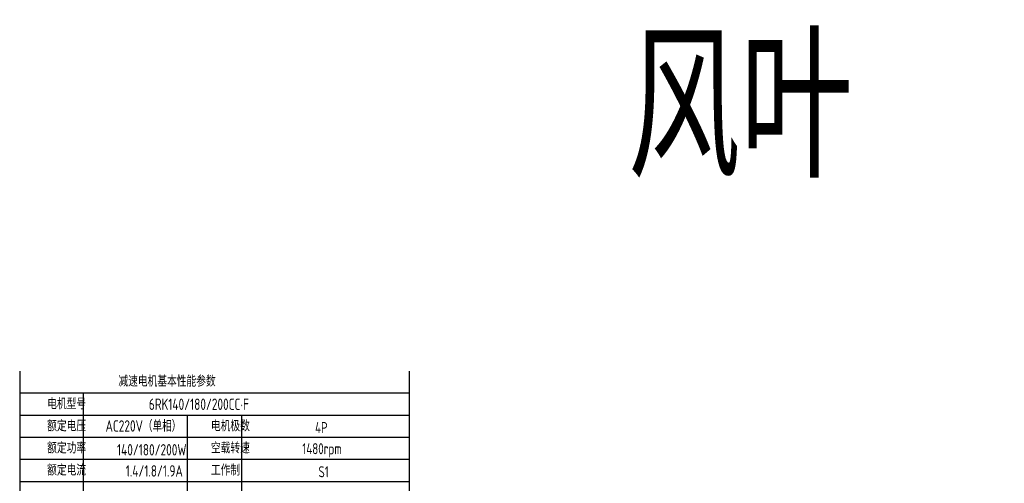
# Model space of a CAD drawing. Header units: inches. Extents: x 675 to 6233, y 11 to 1887.
# Tile 6 of 48: x 2230 to 2930, y 567 to 896. Entities that reach past the tile are written whole.
import ezdxf

# ---------------------------------------------------------------- set-up
doc = ezdxf.new("R2010")
doc.units = ezdxf.units.IN
doc.header["$LTSCALE"] = 10
doc.header["$MEASUREMENT"] = 0
for name, color, linetype in [('1轮廓实线层', 7, 'Continuous'), ('2细线层', 4, 'Continuous'), ('6文字层', 3, 'Continuous')]:
    doc.layers.add(name, color=color, linetype=linetype)
doc.styles.add('PC_TEXTSTYLE', font='isocp.shx', dxfattribs={"width": 0.8, "bigfont": 'HZFS.SHX'})

msp = doc.modelspace()

# ---------------------------------------------------------------- linework, layer by layer
at = {"layer": '1轮廓实线层'}
for p, q in [((2229.702385, 646.210771), (2229.702385, 479.270197)), ((2229.702385, 646.210771), (2229.702385, 473.424873)), ((2506.64922, 646.210776), (2506.64922, 199.285471))]:
    msp.add_line(p, q, dxfattribs=at)
at = {"layer": '2细线层'}
for p, q in [((2506.64922, 630.502962), (2229.702385, 630.502962)), ((2274.71055, 630.502962), (2274.71055, 504.84049)), ((2506.64922, 614.795153), (2229.702385, 614.795153)), ((2348.692212, 614.795153), (2348.692212, 504.84049)), ((2387.436503, 614.795153), (2387.436503, 504.84049)), ((2506.64922, 599.087344), (2229.702385, 599.087344)), ((2506.64922, 583.379535), (2229.702385, 583.379535)), ((2506.64922, 567.671726), (2229.702385, 567.671726))]:
    msp.add_line(p, q, dxfattribs=at)

# ---------------------------------------------------------------- texts
at = {"layer": '6文字层', "attachment_point": 1, "style": 'PC_TEXTSTYLE'}
for s, insert, char_height, width in [('{\\C3;风叶}', (2661.911142, 883.738379), 100, 584.93941577), ('{\\C3;减速电机基本性能参数}', (2299.894325, 643.039826), 7.85390444, 91.6376662), ('{\\C3;         电机型号 }', (2216.93749, 626.99099), 7.85390444, 91.6376662), ('\\pi7.124;{\\C3;      6RK140/180/200CC·F}', (2292.1533, 626.743383), 8.10055599, 112.36504937), ('{\\C3;         额定电压}', (2216.93749, 611.283181), 7.85390444, 91.6376662), ('{\\C3;       AC220V（单相）}', (2264.782377, 611.317411), 8.10055599, 94.51554332), ('{\\C3;         电机极数}', (2333.314528, 611.283181), 7.85390444, 91.6376662), ('{\\C3;         4P}', (2407.333573, 610.077589), 7.85390444, 91.6376662), ('{\\C3;         额定功率}', (2216.93749, 595.575372), 7.85390444, 91.6376662), ('{\\C3;             140/180/200W}', (2250.703092, 594.399092), 8.10055599, 94.51554332), ('{\\C3;         空载转速}', (2333.314528, 595.575372), 7.85390444, 91.6376662), ('{\\C3;          1480rpm}', (2394.664472, 595.051724), 7.85390444, 91.6376662), ('{\\C3;         额定电流}', (2216.93749, 579.867563), 7.85390444, 91.6376662), ('{\\C3;         工作制}', (2333.314528, 579.867563), 7.85390444, 91.6376662), ('{\\C3;              1.4/1.8/1.9A}', (2253.223491, 579.390395), 8.10055599, 94.51554332), ('{\\C3;           S1}', (2402.600354, 578.661972), 7.85390444, 91.6376662)]:
    msp.add_mtext(s, dxfattribs=dict(at, insert=insert, char_height=char_height, width=width))

doc.saveas('drawing.dxf')
